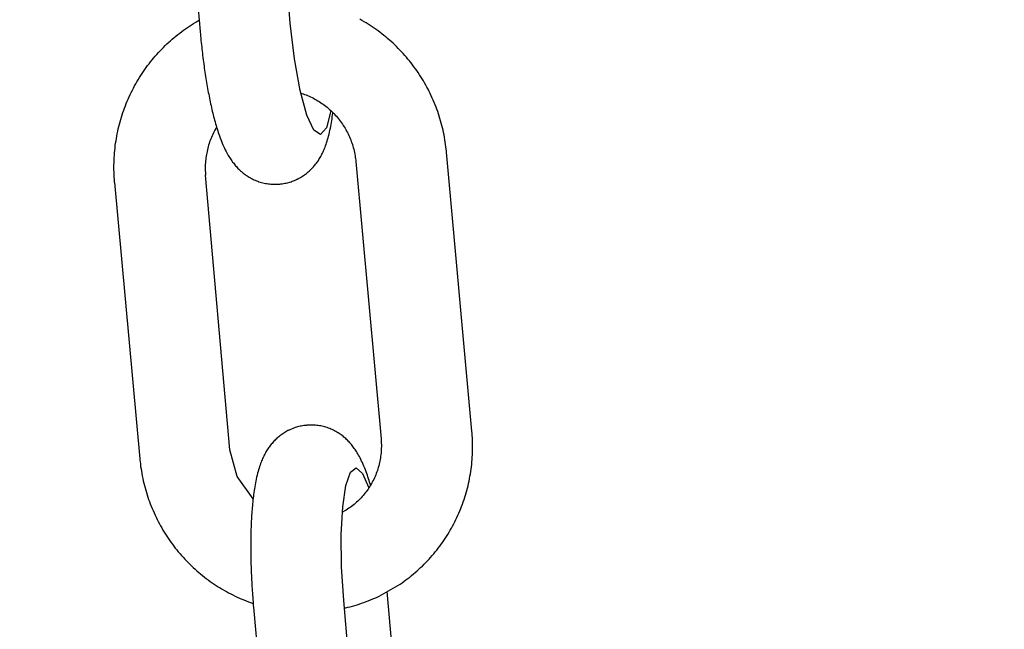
# Model space of a CAD drawing. Extents: x -169 to 6736, y -208 to 3022.
# Tile 159 of 256: x 1710.04 to 1711.31, y 412.179 to 412.966. Entities that reach past the tile are written whole.
import ezdxf

# ---------------------------------------------------------------- set-up
doc = ezdxf.new("R2010")
doc.units = 0
doc.header["$MEASUREMENT"] = 0
doc.header["$PDSIZE"] = 1
doc.layers.get('DEFPOINTS').update_dxf_attribs({"linetype": 'CONTINUOUS'})
doc.layers.add('DIM', color=3, linetype='CONTINUOUS')
doc.layers.add('SPILL-BUCKET', color=1, linetype='CONTINUOUS')
doc.styles.add('SIMPLEX', font='simplex')
doc.dimstyles.new('DIM64', dxfattribs={"dimscale": 64, "dimtxt": 0.09375, "dimasz": 0.09375, "dimexe": 0.0625, "dimexo": 0.0625, "dimgap": 0.046875, "dimtad": 1, "dimdec": 4, "dimzin": 3, "dimdsep": 46, "dimlunit": 4, "dimtxsty": 'SIMPLEX', "dimcen": 0, "dimclrd": 256, "dimclre": 256, "dimclrt": 256, "dimadec": 0, "dimazin": 0, "dimtfac": 1, "dimtdec": 4, "dimtmove": 0, "dimatfit": 3, "dimfxl": 1, "dimfrac": 2, "dimtolj": 1, "dimtzin": 0, "dimarcsym": 0})

# ---------------------------------------------------------------- blocks, each defined once
blk = doc.blocks.new('*D17')
at = {"layer": 'DEFPOINTS', "color": 0, "transparency": 16777216}
for p in [(1422.4289, 414.2886), (2052.1541, 410.0074), (1422.4289, 136.5159)]:
    blk.add_point(p, dxfattribs=at)
at = {"layer": 'DIM', "lineweight": -2, "transparency": 16777216}
for p, q in [((1422.4289, 410.2886), (1422.4289, 132.5159)), ((2052.1541, 406.0074), (2052.1541, 132.5159)), ((2046.1541, 136.5159), (1428.4289, 136.5159))]:
    blk.add_line(p, q, dxfattribs=at)
at = {"layer": 'DIM', "transparency": 16777216}
for points in [[(1428.4289, 137.5159), (1428.4289, 135.5159), (1422.4289, 136.5159)], [(2046.1541, 137.5159), (2046.1541, 135.5159), (2052.1541, 136.5159)]]:
    blk.add_solid(points, dxfattribs=at)
at = {"layer": 'DIM', "transparency": 16777216, "insert": (1737.2915, 144.0873), "char_height": 6, "attachment_point": 5, "style": 'SIMPLEX'}
blk.add_mtext('\\A1;52\'-5 3/4" (F.V. TANK SLAB)', dxfattribs=at)

msp = doc.modelspace()

# ---------------------------------------------------------------- linework, layer by layer
at = {"layer": 'SPILL-BUCKET', "color": 1, "linetype": 'Continuous'}
for p, q in [((1710.38872, 412.96114), (1710.35741, 413.31859)), ((1710.24094, 413.3103), (1710.27246, 412.95036))]:
    msp.add_line(p, q, dxfattribs=at)
at = {"layer": 'SPILL-BUCKET', "color": 1}
for p, q in [((1710.26401, 412.96081), (1710.26666, 412.96243)), ((1710.26666, 412.96243), (1710.26933, 412.96401)), ((1710.26933, 412.96401), (1710.27117, 412.96506)), ((1710.48115, 412.96462), (1710.47843, 412.96614)), ((1710.48384, 412.96305), (1710.48115, 412.96462)), ((1710.48651, 412.96145), (1710.48384, 412.96305)), ((1710.24612, 412.94843), (1710.2486, 412.95031)), ((1710.2486, 412.95031), (1710.25111, 412.95215)), ((1710.25111, 412.95215), (1710.25364, 412.95396)), ((1710.25364, 412.95396), (1710.25619, 412.95573)), ((1710.25619, 412.95573), (1710.25878, 412.95746)), ((1710.25878, 412.95746), (1710.26138, 412.95916)), ((1710.26138, 412.95916), (1710.26401, 412.96081)), ((1710.27246, 412.95036), (1710.27259, 412.94888)), ((1710.39404, 412.91494), (1710.38872, 412.96114)), ((1710.48916, 412.95982), (1710.48651, 412.96145)), ((1710.49178, 412.95814), (1710.48916, 412.95982)), ((1710.49438, 412.95643), (1710.49178, 412.95814)), ((1710.49696, 412.95467), (1710.49438, 412.95643)), ((1710.49951, 412.95289), (1710.49696, 412.95467)), ((1710.50204, 412.95106), (1710.49951, 412.95289)), ((1710.50454, 412.9492), (1710.50204, 412.95106)), ((1710.23184, 412.93641), (1710.23415, 412.9385)), ((1710.23415, 412.9385), (1710.23649, 412.94055)), ((1710.23649, 412.94055), (1710.23885, 412.94257)), ((1710.23885, 412.94257), (1710.24125, 412.94456)), ((1710.24125, 412.94456), (1710.24367, 412.94651)), ((1710.24367, 412.94651), (1710.24612, 412.94843)), ((1710.27259, 412.94888), (1710.27272, 412.94739)), ((1710.27272, 412.94739), (1710.27299, 412.94457)), ((1710.27299, 412.94457), (1710.27325, 412.94176)), ((1710.27325, 412.94176), (1710.27353, 412.93895)), ((1710.27353, 412.93895), (1710.27381, 412.93615)), ((1710.50701, 412.9473), (1710.50454, 412.9492)), ((1710.50946, 412.94536), (1710.50701, 412.9473)), ((1710.51188, 412.94339), (1710.50946, 412.94536)), ((1710.51427, 412.94139), (1710.51188, 412.94339)), ((1710.51663, 412.93935), (1710.51427, 412.94139)), ((1710.51897, 412.93728), (1710.51663, 412.93935)), ((1710.52127, 412.93517), (1710.51897, 412.93728)), ((1710.21862, 412.92318), (1710.22075, 412.92547)), ((1710.22075, 412.92547), (1710.2229, 412.92772)), ((1710.2229, 412.92772), (1710.22509, 412.92994)), ((1710.22509, 412.92994), (1710.22731, 412.93213)), ((1710.22731, 412.93213), (1710.22956, 412.93428)), ((1710.22956, 412.93428), (1710.23184, 412.93641)), ((1710.27381, 412.93615), (1710.27411, 412.93335)), ((1710.27411, 412.93335), (1710.27441, 412.93057)), ((1710.27441, 412.93057), (1710.27471, 412.92778)), ((1710.27471, 412.92778), (1710.27503, 412.92501)), ((1710.27503, 412.92501), (1710.27535, 412.92224)), ((1710.52355, 412.93303), (1710.52127, 412.93517)), ((1710.52579, 412.93086), (1710.52355, 412.93303)), ((1710.528, 412.92866), (1710.52579, 412.93086)), ((1710.53018, 412.92642), (1710.528, 412.92866)), ((1710.53233, 412.92415), (1710.53018, 412.92642)), ((1710.53444, 412.92186), (1710.53233, 412.92415)), ((1710.20851, 412.91132), (1710.21046, 412.91375)), ((1710.21046, 412.91375), (1710.21245, 412.91615)), ((1710.21245, 412.91615), (1710.21448, 412.91853)), ((1710.21448, 412.91853), (1710.21653, 412.92087)), ((1710.21653, 412.92087), (1710.21862, 412.92318)), ((1710.27535, 412.92224), (1710.27568, 412.91949)), ((1710.27568, 412.91949), (1710.27602, 412.91674)), ((1710.27602, 412.91674), (1710.27637, 412.914)), ((1710.27637, 412.914), (1710.27672, 412.91128)), ((1710.40131, 412.87418), (1710.39404, 412.91494)), ((1710.53653, 412.91953), (1710.53444, 412.92186)), ((1710.53858, 412.91717), (1710.53653, 412.91953)), ((1710.54059, 412.91478), (1710.53858, 412.91717)), ((1710.54258, 412.91237), (1710.54059, 412.91478)), ((1710.54452, 412.90992), (1710.54258, 412.91237)), ((1710.19751, 412.89616), (1710.19926, 412.89875)), ((1710.19926, 412.89875), (1710.20103, 412.90132)), ((1710.20103, 412.90132), (1710.20285, 412.90386)), ((1710.20285, 412.90386), (1710.2047, 412.90637)), ((1710.2047, 412.90637), (1710.20658, 412.90886)), ((1710.20658, 412.90886), (1710.20851, 412.91132)), ((1710.27672, 412.91128), (1710.27709, 412.90856)), ((1710.27709, 412.90856), (1710.27746, 412.90585)), ((1710.27746, 412.90585), (1710.27783, 412.90316)), ((1710.27783, 412.90316), (1710.27822, 412.90048)), ((1710.27822, 412.90048), (1710.27861, 412.89781)), ((1710.54643, 412.90745), (1710.54452, 412.90992)), ((1710.54831, 412.90495), (1710.54643, 412.90745)), ((1710.55015, 412.90242), (1710.54831, 412.90495)), ((1710.55196, 412.89987), (1710.55015, 412.90242)), ((1710.55373, 412.8973), (1710.55196, 412.89987)), ((1710.19092, 412.88554), (1710.19252, 412.88823)), ((1710.19252, 412.88823), (1710.19414, 412.8909)), ((1710.19414, 412.8909), (1710.19581, 412.89354)), ((1710.19581, 412.89354), (1710.19751, 412.89616)), ((1710.27861, 412.89781), (1710.27901, 412.89516)), ((1710.27901, 412.89516), (1710.27942, 412.89252)), ((1710.27942, 412.89252), (1710.27983, 412.88989)), ((1710.27983, 412.88989), (1710.28026, 412.88728)), ((1710.28026, 412.88728), (1710.28069, 412.88468)), ((1710.55546, 412.89469), (1710.55373, 412.8973)), ((1710.55715, 412.89206), (1710.55546, 412.89469)), ((1710.55881, 412.88941), (1710.55715, 412.89206)), ((1710.56043, 412.88674), (1710.55881, 412.88941)), ((1710.56201, 412.88404), (1710.56043, 412.88674)), ((1710.18356, 412.87177), (1710.18495, 412.87457)), ((1710.18495, 412.87457), (1710.18639, 412.87734)), ((1710.18639, 412.87734), (1710.18786, 412.8801)), ((1710.18786, 412.8801), (1710.18937, 412.88283)), ((1710.18937, 412.88283), (1710.19092, 412.88554)), ((1710.28069, 412.88468), (1710.28112, 412.8821)), ((1710.28112, 412.8821), (1710.28157, 412.87953)), ((1710.28157, 412.87953), (1710.28202, 412.87698)), ((1710.28202, 412.87698), (1710.28248, 412.87444)), ((1710.28248, 412.87444), (1710.28295, 412.87192)), ((1710.40988, 412.8426), (1710.40131, 412.87418)), ((1710.56355, 412.88132), (1710.56201, 412.88404)), ((1710.56505, 412.87858), (1710.56355, 412.88132)), ((1710.56651, 412.87581), (1710.56505, 412.87858)), ((1710.56794, 412.87303), (1710.56651, 412.87581)), ((1710.17838, 412.86039), (1710.17961, 412.86326)), ((1710.17961, 412.86326), (1710.18089, 412.86612)), ((1710.18089, 412.86612), (1710.1822, 412.86895)), ((1710.1822, 412.86895), (1710.18356, 412.87177)), ((1710.28295, 412.87192), (1710.28343, 412.86942)), ((1710.28343, 412.86942), (1710.28391, 412.86693)), ((1710.28391, 412.86693), (1710.28441, 412.86446)), ((1710.28441, 412.86446), (1710.28491, 412.862)), ((1710.28491, 412.862), (1710.28542, 412.85956)), ((1710.4022, 412.87092), (1710.4052, 412.86992)), ((1710.4052, 412.86992), (1710.40717, 412.86923)), ((1710.40717, 412.86923), (1710.40912, 412.86849)), ((1710.40912, 412.86849), (1710.41106, 412.86771)), ((1710.41106, 412.86771), (1710.41298, 412.86689)), ((1710.41298, 412.86689), (1710.41488, 412.86603)), ((1710.41488, 412.86603), (1710.41677, 412.86513)), ((1710.41677, 412.86513), (1710.41864, 412.86419)), ((1710.41864, 412.86419), (1710.42049, 412.86321)), ((1710.42049, 412.86321), (1710.42231, 412.8622)), ((1710.42231, 412.8622), (1710.42412, 412.86114)), ((1710.42412, 412.86114), (1710.42591, 412.86004)), ((1710.56932, 412.87022), (1710.56794, 412.87303)), ((1710.57067, 412.8674), (1710.56932, 412.87022)), ((1710.57197, 412.86456), (1710.57067, 412.8674)), ((1710.57323, 412.8617), (1710.57197, 412.86456)), ((1710.57445, 412.85882), (1710.57323, 412.8617)), ((1710.17283, 412.84577), (1710.17386, 412.84873)), ((1710.17386, 412.84873), (1710.17493, 412.85167)), ((1710.17493, 412.85167), (1710.17604, 412.85459)), ((1710.17604, 412.85459), (1710.17719, 412.8575)), ((1710.17719, 412.8575), (1710.17838, 412.86039)), ((1710.28542, 412.85956), (1710.28593, 412.85714)), ((1710.28593, 412.85714), (1710.28646, 412.85474)), ((1710.28646, 412.85474), (1710.287, 412.85235)), ((1710.287, 412.85235), (1710.28754, 412.84997)), ((1710.28754, 412.84997), (1710.2881, 412.84762)), ((1710.42591, 412.86004), (1710.42767, 412.85891)), ((1710.42767, 412.85891), (1710.42941, 412.85774)), ((1710.42941, 412.85774), (1710.43113, 412.85654)), ((1710.43113, 412.85654), (1710.43282, 412.8553)), ((1710.43282, 412.8553), (1710.43448, 412.85402)), ((1710.43448, 412.85402), (1710.43612, 412.85271)), ((1710.44121, 412.84818), (1710.43538, 412.82598)), ((1710.43612, 412.85271), (1710.43773, 412.85136)), ((1710.43773, 412.85136), (1710.43932, 412.84998)), ((1710.43932, 412.84998), (1710.44088, 412.84857)), ((1710.44088, 412.84857), (1710.4424, 412.84713)), ((1710.57563, 412.85592), (1710.57445, 412.85882)), ((1710.57677, 412.85301), (1710.57563, 412.85592)), ((1710.57787, 412.85008), (1710.57677, 412.85301)), ((1710.57892, 412.84714), (1710.57787, 412.85008)), ((1710.16916, 412.83382), (1710.17001, 412.83683)), ((1710.17001, 412.83683), (1710.17091, 412.83982)), ((1710.17091, 412.83982), (1710.17185, 412.84281)), ((1710.17185, 412.84281), (1710.17283, 412.84577)), ((1710.2881, 412.84762), (1710.28867, 412.84527)), ((1710.28867, 412.84527), (1710.28924, 412.84295)), ((1710.28924, 412.84295), (1710.28983, 412.84063)), ((1710.28983, 412.84063), (1710.29043, 412.83834)), ((1710.29043, 412.83834), (1710.29104, 412.83604)), ((1710.29104, 412.83604), (1710.29166, 412.83377)), ((1710.41897, 412.82306), (1710.40988, 412.8426)), ((1710.44183, 412.83297), (1710.44224, 412.83546)), ((1710.44224, 412.83546), (1710.44261, 412.83788)), ((1710.4424, 412.84713), (1710.4439, 412.84565)), ((1710.44261, 412.83788), (1710.44296, 412.84033)), ((1710.44296, 412.84033), (1710.44328, 412.84274)), ((1710.44328, 412.84274), (1710.4436, 412.84518)), ((1710.4436, 412.84518), (1710.44368, 412.84586)), ((1710.4439, 412.84565), (1710.44537, 412.84414)), ((1710.44537, 412.84414), (1710.4468, 412.8426)), ((1710.4468, 412.8426), (1710.44821, 412.84103)), ((1710.44821, 412.84103), (1710.44958, 412.83944)), ((1710.44958, 412.83944), (1710.45092, 412.83781)), ((1710.45092, 412.83781), (1710.45222, 412.83616)), ((1710.45222, 412.83616), (1710.4535, 412.83448)), ((1710.57994, 412.84418), (1710.57892, 412.84714)), ((1710.58091, 412.84121), (1710.57994, 412.84418)), ((1710.58183, 412.83823), (1710.58091, 412.84121)), ((1710.58272, 412.83523), (1710.58183, 412.83823)), ((1710.58356, 412.83222), (1710.58272, 412.83523)), ((1710.16617, 412.82167), (1710.16685, 412.82473)), ((1710.16685, 412.82473), (1710.16758, 412.82777)), ((1710.16758, 412.82777), (1710.16834, 412.8308)), ((1710.16834, 412.8308), (1710.16916, 412.83382)), ((1710.29146, 412.82331), (1710.29048, 412.82145)), ((1710.29249, 412.82515), (1710.29146, 412.82331)), ((1710.29166, 412.83377), (1710.29231, 412.83149)), ((1710.29231, 412.83149), (1710.29296, 412.82925)), ((1710.29355, 412.82696), (1710.29249, 412.82515)), ((1710.29296, 412.82925), (1710.29364, 412.82698)), ((1710.29361, 412.82707), (1710.29355, 412.82696)), ((1710.29364, 412.82698), (1710.29432, 412.82474)), ((1710.29432, 412.82474), (1710.29504, 412.82248)), ((1710.29504, 412.82248), (1710.29577, 412.82025)), ((1710.42773, 412.81734), (1710.41897, 412.82306)), ((1710.43538, 412.82598), (1710.42773, 412.81734)), ((1710.43937, 412.82043), (1710.43993, 412.82296)), ((1710.43993, 412.82296), (1710.44046, 412.82551)), ((1710.44046, 412.82551), (1710.44095, 412.828)), ((1710.44095, 412.828), (1710.44141, 412.83052)), ((1710.44141, 412.83052), (1710.44183, 412.83297)), ((1710.4535, 412.83448), (1710.45473, 412.83278)), ((1710.45473, 412.83278), (1710.45593, 412.83105)), ((1710.45593, 412.83105), (1710.4571, 412.82929)), ((1710.4571, 412.82929), (1710.45823, 412.82751)), ((1710.45823, 412.82751), (1710.45932, 412.82571)), ((1710.45932, 412.82571), (1710.46038, 412.82389)), ((1710.46038, 412.82389), (1710.4614, 412.82204)), ((1710.58436, 412.8292), (1710.58356, 412.83222)), ((1710.58511, 412.82616), (1710.58436, 412.8292)), ((1710.58583, 412.82312), (1710.58511, 412.82616)), ((1710.58649, 412.82007), (1710.58583, 412.82312)), ((1710.16388, 412.80938), (1710.16439, 412.81247)), ((1710.16439, 412.81247), (1710.16494, 412.81555)), ((1710.16494, 412.81555), (1710.16553, 412.81861)), ((1710.16553, 412.81861), (1710.16617, 412.82167)), ((1710.28538, 412.80989), (1710.28467, 412.8079)), ((1710.28613, 412.81186), (1710.28538, 412.80989)), ((1710.28692, 412.81381), (1710.28613, 412.81186)), ((1710.28775, 412.81575), (1710.28692, 412.81381)), ((1710.28862, 412.81767), (1710.28775, 412.81575)), ((1710.28953, 412.81957), (1710.28862, 412.81767)), ((1710.29048, 412.82145), (1710.28953, 412.81957)), ((1710.29577, 412.82025), (1710.29654, 412.81798)), ((1710.29654, 412.81798), (1710.29733, 412.81574)), ((1710.29733, 412.81574), (1710.29816, 412.81345)), ((1710.29816, 412.81345), (1710.29901, 412.81118)), ((1710.29901, 412.81118), (1710.29992, 412.80885)), ((1710.43627, 412.80885), (1710.4369, 412.81092)), ((1710.4369, 412.81092), (1710.43755, 412.81319)), ((1710.43755, 412.81319), (1710.43816, 412.81549)), ((1710.43816, 412.81549), (1710.43879, 412.81795)), ((1710.43879, 412.81795), (1710.43937, 412.82043)), ((1710.4614, 412.82204), (1710.46238, 412.82018)), ((1710.46238, 412.82018), (1710.46332, 412.81829)), ((1710.46332, 412.81829), (1710.46423, 412.81639)), ((1710.46423, 412.81639), (1710.46509, 412.81447)), ((1710.46509, 412.81447), (1710.46591, 412.81253)), ((1710.46591, 412.81253), (1710.4667, 412.81057)), ((1710.4667, 412.81057), (1710.46744, 412.8086)), ((1710.58712, 412.81701), (1710.58649, 412.82007)), ((1710.5877, 412.81394), (1710.58712, 412.81701)), ((1710.58823, 412.81086), (1710.5877, 412.81394)), ((1710.58873, 412.80778), (1710.58823, 412.81086)), ((1710.1623, 412.79698), (1710.16262, 412.80009)), ((1710.16262, 412.80009), (1710.163, 412.80319)), ((1710.163, 412.80319), (1710.16342, 412.80629)), ((1710.16342, 412.80629), (1710.16388, 412.80938)), ((1710.28174, 412.79779), (1710.28128, 412.79573)), ((1710.28224, 412.79983), (1710.28174, 412.79779)), ((1710.28279, 412.80187), (1710.28224, 412.79983)), ((1710.28337, 412.8039), (1710.28279, 412.80187)), ((1710.284, 412.8059), (1710.28337, 412.8039)), ((1710.28467, 412.8079), (1710.284, 412.8059)), ((1710.29992, 412.80885), (1710.30086, 412.80654)), ((1710.30086, 412.80654), (1710.30188, 412.80416)), ((1710.30188, 412.80416), (1710.30292, 412.80181)), ((1710.30292, 412.80181), (1710.30389, 412.79972)), ((1710.30389, 412.79972), (1710.3049, 412.79765)), ((1710.3049, 412.79765), (1710.30585, 412.79579)), ((1710.43164, 412.79648), (1710.43233, 412.79806)), ((1710.43233, 412.79806), (1710.43299, 412.79964)), ((1710.43299, 412.79964), (1710.43367, 412.80135)), ((1710.43367, 412.80135), (1710.43431, 412.80305)), ((1710.43431, 412.80305), (1710.43498, 412.80492)), ((1710.43498, 412.80492), (1710.43561, 412.80679)), ((1710.43561, 412.80679), (1710.43627, 412.80885)), ((1710.46744, 412.8086), (1710.46815, 412.80662)), ((1710.46815, 412.80662), (1710.46881, 412.80462)), ((1710.46881, 412.80462), (1710.46943, 412.80261)), ((1710.46943, 412.80261), (1710.47001, 412.80058)), ((1710.47001, 412.80058), (1710.47055, 412.79855)), ((1710.47055, 412.79855), (1710.47105, 412.7965)), ((1710.58918, 412.80469), (1710.58873, 412.80778)), ((1710.58958, 412.80159), (1710.58918, 412.80469)), ((1710.58994, 412.79849), (1710.58958, 412.80159)), ((1710.59014, 412.79659), (1710.58994, 412.79849)), ((1710.16132, 412.78139), (1710.16142, 412.78451)), ((1710.16142, 412.78451), (1710.16158, 412.78763)), ((1710.16158, 412.78763), (1710.16177, 412.79075)), ((1710.16177, 412.79075), (1710.16201, 412.79387)), ((1710.16201, 412.79387), (1710.1623, 412.79698)), ((1710.27961, 412.78534), (1710.2794, 412.78324)), ((1710.27986, 412.78743), (1710.27961, 412.78534)), ((1710.28015, 412.78951), (1710.27986, 412.78743)), ((1710.28048, 412.79159), (1710.28015, 412.78951)), ((1710.28086, 412.79367), (1710.28048, 412.79159)), ((1710.28128, 412.79573), (1710.28086, 412.79367)), ((1710.30585, 412.79579), (1710.30683, 412.79393)), ((1710.30683, 412.79393), (1710.30775, 412.79225)), ((1710.30775, 412.79225), (1710.30872, 412.79058)), ((1710.30872, 412.79058), (1710.30963, 412.78905)), ((1710.30963, 412.78905), (1710.31058, 412.78753)), ((1710.31058, 412.78753), (1710.31149, 412.78612)), ((1710.31149, 412.78612), (1710.31244, 412.78471)), ((1710.31244, 412.78471), (1710.31336, 412.78339)), ((1710.42493, 412.78414), (1710.42574, 412.7854)), ((1710.42574, 412.7854), (1710.42655, 412.7867)), ((1710.42655, 412.7867), (1710.42732, 412.78799)), ((1710.42732, 412.78799), (1710.42808, 412.78935)), ((1710.42808, 412.78935), (1710.42882, 412.79069)), ((1710.42882, 412.79069), (1710.42955, 412.7921)), ((1710.42955, 412.7921), (1710.43026, 412.79351)), ((1710.43026, 412.79351), (1710.43097, 412.795)), ((1710.43097, 412.795), (1710.43164, 412.79648)), ((1710.47105, 412.7965), (1710.4715, 412.79445)), ((1710.4715, 412.79445), (1710.47191, 412.79239)), ((1710.47191, 412.79239), (1710.47228, 412.79032)), ((1710.47228, 412.79032), (1710.4726, 412.78824)), ((1710.4726, 412.78824), (1710.47289, 412.78616)), ((1710.47289, 412.78616), (1710.47309, 412.78444)), ((1710.47309, 412.78444), (1710.47326, 412.78271)), ((1710.59032, 412.79469), (1710.59014, 412.79659)), ((1710.62306, 412.43475), (1710.59032, 412.79469)), ((1710.16124, 412.77514), (1710.16126, 412.77827)), ((1710.16127, 412.77202), (1710.16124, 412.77514)), ((1710.16126, 412.77827), (1710.16132, 412.78139)), ((1710.16134, 412.7689), (1710.16127, 412.77202)), ((1710.27905, 412.77694), (1710.27901, 412.77484)), ((1710.27901, 412.77484), (1710.27903, 412.77274)), ((1710.27903, 412.77274), (1710.27908, 412.77063)), ((1710.27912, 412.77904), (1710.27905, 412.77694)), ((1710.27924, 412.78115), (1710.27912, 412.77904)), ((1710.2794, 412.78324), (1710.27924, 412.78115)), ((1710.31336, 412.78339), (1710.31431, 412.78208)), ((1710.31431, 412.78208), (1710.31525, 412.78083)), ((1710.31525, 412.78083), (1710.31622, 412.77959)), ((1710.31622, 412.77959), (1710.31719, 412.77841)), ((1710.31719, 412.77841), (1710.31818, 412.77724)), ((1710.31818, 412.77724), (1710.31918, 412.7761)), ((1710.31918, 412.7761), (1710.3202, 412.77498)), ((1710.3202, 412.77498), (1710.32123, 412.7739)), ((1710.32123, 412.7739), (1710.3223, 412.77283)), ((1710.3223, 412.77283), (1710.32337, 412.77179)), ((1710.32337, 412.77179), (1710.32447, 412.77076)), ((1710.41429, 412.77141), (1710.4154, 412.77247)), ((1710.4154, 412.77247), (1710.41647, 412.77356)), ((1710.41647, 412.77356), (1710.41752, 412.77467)), ((1710.41752, 412.77467), (1710.41853, 412.77579)), ((1710.41853, 412.77579), (1710.41953, 412.77693)), ((1710.41953, 412.77693), (1710.42049, 412.77808)), ((1710.42049, 412.77808), (1710.42143, 412.77926)), ((1710.42143, 412.77926), (1710.42233, 412.78045)), ((1710.42233, 412.78045), (1710.42323, 412.78167)), ((1710.42323, 412.78167), (1710.42408, 412.78289)), ((1710.42408, 412.78289), (1710.42493, 412.78414)), ((1710.47326, 412.78271), (1710.50578, 412.42525)), ((1710.16145, 412.76578), (1710.16134, 412.7689)), ((1710.16162, 412.76266), (1710.16145, 412.76578)), ((1710.16182, 412.75955), (1710.16162, 412.76266)), ((1710.16197, 412.75764), (1710.16182, 412.75955)), ((1710.27908, 412.77063), (1710.27918, 412.76854)), ((1710.27918, 412.76854), (1710.27929, 412.7668)), ((1710.27929, 412.7668), (1710.27943, 412.76508)), ((1710.31076, 412.41068), (1710.27943, 412.76508)), ((1710.32447, 412.77076), (1710.32559, 412.76977)), ((1710.32559, 412.76977), (1710.32673, 412.76879)), ((1710.32673, 412.76879), (1710.3279, 412.76784)), ((1710.3279, 412.76784), (1710.32909, 412.7669)), ((1710.32909, 412.7669), (1710.3303, 412.766)), ((1710.3303, 412.766), (1710.33154, 412.76511)), ((1710.33154, 412.76511), (1710.33294, 412.76416)), ((1710.33294, 412.76416), (1710.33437, 412.76324)), ((1710.33437, 412.76324), (1710.33582, 412.76235)), ((1710.33582, 412.76235), (1710.33731, 412.7615)), ((1710.33731, 412.7615), (1710.33882, 412.76069)), ((1710.33882, 412.76069), (1710.34035, 412.75991)), ((1710.34035, 412.75991), (1710.3419, 412.75917)), ((1710.3419, 412.75917), (1710.34348, 412.75848)), ((1710.39433, 412.7584), (1710.39582, 412.75906)), ((1710.39582, 412.75906), (1710.3973, 412.75974)), ((1710.3973, 412.75974), (1710.39789, 412.76003)), ((1710.39789, 412.76003), (1710.39849, 412.76033)), ((1710.39849, 412.76033), (1710.39891, 412.76055)), ((1710.39891, 412.76055), (1710.39919, 412.76069)), ((1710.39947, 412.76083), (1710.40171, 412.76206)), ((1710.40171, 412.76206), (1710.40309, 412.76287)), ((1710.40309, 412.76287), (1710.40445, 412.76371)), ((1710.40445, 412.76371), (1710.40577, 412.76458)), ((1710.40577, 412.76458), (1710.40707, 412.76548)), ((1710.40707, 412.76548), (1710.40835, 412.76641)), ((1710.40835, 412.76641), (1710.40959, 412.76736)), ((1710.40959, 412.76736), (1710.41081, 412.76834)), ((1710.41081, 412.76834), (1710.412, 412.76934)), ((1710.412, 412.76934), (1710.41316, 412.77036)), ((1710.41316, 412.77036), (1710.41429, 412.77141)), ((1710.16213, 412.75574), (1710.16197, 412.75764)), ((1710.16213, 412.75574), (1710.19455, 412.39947)), ((1710.34348, 412.75848), (1710.34507, 412.75782)), ((1710.34507, 412.75782), (1710.34668, 412.75721)), ((1710.34668, 412.75721), (1710.34831, 412.75664)), ((1710.34831, 412.75664), (1710.34995, 412.75612)), ((1710.34995, 412.75612), (1710.3516, 412.75564)), ((1710.3516, 412.75564), (1710.35327, 412.7552)), ((1710.35327, 412.7552), (1710.35494, 412.75481)), ((1710.35494, 412.75481), (1710.35663, 412.75447)), ((1710.35663, 412.75447), (1710.35832, 412.75417)), ((1710.35832, 412.75417), (1710.36001, 412.75392)), ((1710.36001, 412.75392), (1710.36171, 412.75371)), ((1710.36171, 412.75371), (1710.36342, 412.75355)), ((1710.36342, 412.75355), (1710.36512, 412.75344)), ((1710.36512, 412.75344), (1710.36682, 412.75338)), ((1710.36682, 412.75338), (1710.36852, 412.75335)), ((1710.36852, 412.75335), (1710.37021, 412.75338)), ((1710.37021, 412.75338), (1710.37165, 412.75344)), ((1710.37165, 412.75344), (1710.37309, 412.75354)), ((1710.37309, 412.75353), (1710.37456, 412.75364)), ((1710.37456, 412.75365), (1710.37481, 412.75366)), ((1710.37481, 412.75366), (1710.37506, 412.75368)), ((1710.37506, 412.75368), (1710.37674, 412.75383)), ((1710.37674, 412.75383), (1710.37841, 412.75404)), ((1710.37841, 412.75404), (1710.38006, 412.7543)), ((1710.38006, 412.7543), (1710.38171, 412.75459)), ((1710.38171, 412.75459), (1710.38334, 412.75492)), ((1710.38334, 412.75492), (1710.38496, 412.7553)), ((1710.38496, 412.7553), (1710.38816, 412.75618)), ((1710.38816, 412.75618), (1710.38973, 412.75668)), ((1710.38973, 412.75668), (1710.39128, 412.75722)), ((1710.39128, 412.75722), (1710.39282, 412.75779)), ((1710.39282, 412.75779), (1710.39433, 412.7584)), ((1710.40297, 412.44156), (1710.40134, 412.44122)), ((1710.40462, 412.44185), (1710.40297, 412.44156)), ((1710.40628, 412.4421), (1710.40462, 412.44185)), ((1710.40795, 412.44232), (1710.40628, 412.4421)), ((1710.40962, 412.44247), (1710.40795, 412.44232)), ((1710.40987, 412.44248), (1710.40962, 412.44247)), ((1710.41013, 412.44249), (1710.40987, 412.44248)), ((1710.41159, 412.44262), (1710.41012, 412.44251)), ((1710.41303, 412.4427), (1710.4116, 412.44261)), ((1710.41447, 412.44276), (1710.41303, 412.4427)), ((1710.41617, 412.44279), (1710.41447, 412.44276)), ((1710.41786, 412.44277), (1710.41617, 412.44279)), ((1710.41957, 412.4427), (1710.41786, 412.44277)), ((1710.42127, 412.44259), (1710.41957, 412.4427)), ((1710.42297, 412.44243), (1710.42127, 412.44259)), ((1710.42467, 412.44223), (1710.42297, 412.44243)), ((1710.42637, 412.44198), (1710.42467, 412.44223)), ((1710.42805, 412.44168), (1710.42637, 412.44198)), ((1710.42974, 412.44133), (1710.42805, 412.44168)), ((1710.37509, 412.42878), (1710.37387, 412.42781)), ((1710.37633, 412.42974), (1710.37509, 412.42878)), ((1710.37761, 412.43066), (1710.37633, 412.42974)), ((1710.37891, 412.43156), (1710.37761, 412.43066)), ((1710.38024, 412.43244), (1710.37891, 412.43156)), ((1710.38159, 412.43328), (1710.38024, 412.43244)), ((1710.38297, 412.43409), (1710.38159, 412.43328)), ((1710.38436, 412.43486), (1710.38297, 412.43409)), ((1710.38577, 412.4356), (1710.38436, 412.43486)), ((1710.3862, 412.43582), (1710.38577, 412.4356)), ((1710.38679, 412.43611), (1710.3862, 412.43582)), ((1710.38739, 412.4364), (1710.38679, 412.43611)), ((1710.38793, 412.43666), (1710.38739, 412.4364)), ((1710.39035, 412.43774), (1710.38793, 412.43666)), ((1710.39187, 412.43836), (1710.39035, 412.43774)), ((1710.3934, 412.43893), (1710.39187, 412.43836)), ((1710.39496, 412.43947), (1710.3934, 412.43893)), ((1710.39653, 412.43997), (1710.39496, 412.43947)), ((1710.39812, 412.44043), (1710.39653, 412.43997)), ((1710.39972, 412.44085), (1710.39812, 412.44043)), ((1710.40134, 412.44122), (1710.39972, 412.44085)), ((1710.43141, 412.44094), (1710.42974, 412.44133)), ((1710.43308, 412.44051), (1710.43141, 412.44094)), ((1710.43473, 412.44003), (1710.43308, 412.44051)), ((1710.43638, 412.4395), (1710.43473, 412.44003)), ((1710.438, 412.43893), (1710.43638, 412.4395)), ((1710.43962, 412.43832), (1710.438, 412.43893)), ((1710.44121, 412.43767), (1710.43962, 412.43832)), ((1710.44278, 412.43697), (1710.44121, 412.43767)), ((1710.44433, 412.43624), (1710.44278, 412.43697)), ((1710.44587, 412.43546), (1710.44433, 412.43624)), ((1710.44737, 412.43465), (1710.44587, 412.43546)), ((1710.44886, 412.43379), (1710.44737, 412.43465)), ((1710.45031, 412.43291), (1710.44886, 412.43379)), ((1710.45175, 412.43198), (1710.45031, 412.43291)), ((1710.45315, 412.43103), (1710.45175, 412.43198)), ((1710.45439, 412.43015), (1710.45315, 412.43103)), ((1710.45559, 412.42925), (1710.45439, 412.43015)), ((1710.45679, 412.42831), (1710.45559, 412.42925)), ((1710.62329, 412.43212), (1710.62306, 412.43475)), ((1710.62348, 412.4295), (1710.62329, 412.43212)), ((1710.62366, 412.42638), (1710.62348, 412.4295)), ((1710.36326, 412.41688), (1710.36235, 412.4157)), ((1710.3642, 412.41806), (1710.36326, 412.41688)), ((1710.36516, 412.41922), (1710.3642, 412.41806)), ((1710.36615, 412.42036), (1710.36516, 412.41922)), ((1710.36717, 412.42148), (1710.36615, 412.42036)), ((1710.36821, 412.42259), (1710.36717, 412.42148)), ((1710.36929, 412.42367), (1710.36821, 412.42259)), ((1710.37039, 412.42474), (1710.36929, 412.42367)), ((1710.37152, 412.42578), (1710.37039, 412.42474)), ((1710.37268, 412.42681), (1710.37152, 412.42578)), ((1710.37387, 412.42781), (1710.37268, 412.42681)), ((1710.45795, 412.42736), (1710.45679, 412.42831)), ((1710.45909, 412.42638), (1710.45795, 412.42736)), ((1710.46021, 412.42538), (1710.45909, 412.42638)), ((1710.46131, 412.42436), (1710.46021, 412.42538)), ((1710.46239, 412.42332), (1710.46131, 412.42436)), ((1710.46345, 412.42224), (1710.46239, 412.42332)), ((1710.46448, 412.42116), (1710.46345, 412.42224)), ((1710.46551, 412.42004), (1710.46448, 412.42116)), ((1710.4665, 412.41891), (1710.46551, 412.42004)), ((1710.4675, 412.41773), (1710.4665, 412.41891)), ((1710.46846, 412.41655), (1710.4675, 412.41773)), ((1710.46943, 412.41531), (1710.46846, 412.41655)), ((1710.50578, 412.42525), (1710.50586, 412.42436)), ((1710.50586, 412.42436), (1710.50593, 412.42347)), ((1710.50593, 412.42347), (1710.50606, 412.42137)), ((1710.50606, 412.42137), (1710.50615, 412.41928)), ((1710.50615, 412.41928), (1710.50619, 412.41718)), ((1710.50619, 412.41718), (1710.50619, 412.41509)), ((1710.6238, 412.42327), (1710.62366, 412.42638)), ((1710.6239, 412.42015), (1710.6238, 412.42327)), ((1710.62395, 412.41703), (1710.6239, 412.42015)), ((1710.62396, 412.41391), (1710.62395, 412.41703)), ((1710.32011, 412.37645), (1710.31076, 412.41068)), ((1710.35513, 412.40404), (1710.35443, 412.40264)), ((1710.35587, 412.40545), (1710.35513, 412.40404)), ((1710.3566, 412.4068), (1710.35587, 412.40545)), ((1710.35737, 412.40815), (1710.3566, 412.4068)), ((1710.35814, 412.40945), (1710.35737, 412.40815)), ((1710.35894, 412.41075), (1710.35814, 412.40945)), ((1710.35975, 412.412), (1710.35894, 412.41075)), ((1710.3606, 412.41326), (1710.35975, 412.412)), ((1710.36146, 412.41448), (1710.3606, 412.41326)), ((1710.36235, 412.4157), (1710.36146, 412.41448)), ((1710.47037, 412.41407), (1710.46943, 412.41531)), ((1710.47133, 412.41275), (1710.47037, 412.41407)), ((1710.47225, 412.41144), (1710.47133, 412.41275)), ((1710.47319, 412.41003), (1710.47225, 412.41144)), ((1710.47411, 412.40862), (1710.47319, 412.41003)), ((1710.47505, 412.4071), (1710.47411, 412.40862)), ((1710.47597, 412.40557), (1710.47505, 412.4071)), ((1710.47693, 412.4039), (1710.47597, 412.40557)), ((1710.47785, 412.40222), (1710.47693, 412.4039)), ((1710.50555, 412.40464), (1710.50529, 412.40257)), ((1710.50577, 412.40672), (1710.50555, 412.40464)), ((1710.50594, 412.40881), (1710.50577, 412.40672)), ((1710.50607, 412.4109), (1710.50594, 412.40881)), ((1710.50615, 412.41299), (1710.50607, 412.4109)), ((1710.50619, 412.41509), (1710.50615, 412.41299)), ((1710.62353, 412.40146), (1710.62371, 412.40457)), ((1710.62371, 412.40457), (1710.62384, 412.40768)), ((1710.62384, 412.40768), (1710.62392, 412.4108)), ((1710.62392, 412.4108), (1710.62396, 412.41391)), ((1710.19455, 412.39947), (1710.19473, 412.39756)), ((1710.19473, 412.39756), (1710.19492, 412.39567)), ((1710.19492, 412.39567), (1710.19529, 412.39257)), ((1710.19529, 412.39257), (1710.19569, 412.38947)), ((1710.34971, 412.39122), (1710.34907, 412.38936)), ((1710.35038, 412.39309), (1710.34971, 412.39122)), ((1710.35102, 412.39479), (1710.35038, 412.39309)), ((1710.35169, 412.3965), (1710.35102, 412.39479)), ((1710.35235, 412.39808), (1710.35169, 412.3965)), ((1710.35304, 412.39967), (1710.35235, 412.39808)), ((1710.35372, 412.40115), (1710.35304, 412.39967)), ((1710.35443, 412.40264), (1710.35372, 412.40115)), ((1710.47884, 412.40036), (1710.47785, 412.40222)), ((1710.47978, 412.39849), (1710.47884, 412.40036)), ((1710.48079, 412.39642), (1710.47978, 412.39849)), ((1710.48176, 412.39434), (1710.48079, 412.39642)), ((1710.48281, 412.39198), (1710.48176, 412.39434)), ((1710.48382, 412.3896), (1710.48281, 412.39198)), ((1710.50336, 412.39232), (1710.50284, 412.3903)), ((1710.50383, 412.39435), (1710.50336, 412.39232)), ((1710.50426, 412.39639), (1710.50383, 412.39435)), ((1710.50465, 412.39844), (1710.50426, 412.39639)), ((1710.50499, 412.4005), (1710.50465, 412.39844)), ((1710.50529, 412.40257), (1710.50499, 412.4005)), ((1710.6224, 412.38906), (1710.62275, 412.39215)), ((1710.62275, 412.39215), (1710.62306, 412.39525)), ((1710.62306, 412.39525), (1710.62332, 412.39835)), ((1710.62332, 412.39835), (1710.62353, 412.40146)), ((1710.19569, 412.38947), (1710.19614, 412.38638)), ((1710.19614, 412.38638), (1710.19663, 412.38329)), ((1710.19663, 412.38329), (1710.19717, 412.38022)), ((1710.19717, 412.38022), (1710.19775, 412.37715)), ((1710.3459, 412.3782), (1710.34531, 412.37571)), ((1710.34652, 412.38066), (1710.3459, 412.3782)), ((1710.34714, 412.38295), (1710.34652, 412.38066)), ((1710.34779, 412.38523), (1710.34714, 412.38295)), ((1710.34841, 412.3873), (1710.34779, 412.38523)), ((1710.34907, 412.38936), (1710.34841, 412.3873)), ((1710.46038, 412.36508), (1710.46629, 412.38216)), ((1710.46629, 412.38216), (1710.47361, 412.38745)), ((1710.47361, 412.38745), (1710.48177, 412.38053)), ((1710.48177, 412.38053), (1710.49014, 412.36193)), ((1710.48476, 412.3873), (1710.48382, 412.3896)), ((1710.48567, 412.38496), (1710.48476, 412.3873)), ((1710.48653, 412.3827), (1710.48567, 412.38496)), ((1710.48736, 412.38041), (1710.48653, 412.3827)), ((1710.48814, 412.37817), (1710.48736, 412.38041)), ((1710.48891, 412.3759), (1710.48814, 412.37817)), ((1710.49888, 412.37847), (1710.49807, 412.37655)), ((1710.49964, 412.3804), (1710.49888, 412.37847)), ((1710.50037, 412.38235), (1710.49964, 412.3804)), ((1710.50105, 412.38432), (1710.50037, 412.38235)), ((1710.50169, 412.3863), (1710.50105, 412.38432)), ((1710.50229, 412.38829), (1710.50169, 412.3863)), ((1710.50284, 412.3903), (1710.50229, 412.38829)), ((1710.62056, 412.37675), (1710.62108, 412.37982)), ((1710.62108, 412.37982), (1710.62157, 412.38289)), ((1710.62157, 412.38289), (1710.62201, 412.38597)), ((1710.62201, 412.38597), (1710.6224, 412.38906)), ((1710.19775, 412.37715), (1710.19837, 412.37409)), ((1710.19837, 412.37409), (1710.19904, 412.37104)), ((1710.19904, 412.37104), (1710.19975, 412.368)), ((1710.19975, 412.368), (1710.20051, 412.36496)), ((1710.34066, 412.34751), (1710.32011, 412.37645)), ((1710.34327, 412.36562), (1710.34285, 412.36317)), ((1710.34374, 412.36815), (1710.34327, 412.36562)), ((1710.34422, 412.37064), (1710.34374, 412.36815)), ((1710.34475, 412.37319), (1710.34422, 412.37064)), ((1710.34531, 412.37571), (1710.34475, 412.37319)), ((1710.48964, 412.37366), (1710.48891, 412.3759)), ((1710.49036, 412.3714), (1710.48964, 412.37366)), ((1710.49105, 412.36917), (1710.49036, 412.3714)), ((1710.49172, 412.3669), (1710.49105, 412.36917)), ((1710.49242, 412.36547), (1710.49135, 412.3637)), ((1710.49222, 412.36519), (1710.49172, 412.3669)), ((1710.49346, 412.36727), (1710.49242, 412.36547)), ((1710.49446, 412.36908), (1710.49346, 412.36727)), ((1710.49543, 412.37092), (1710.49446, 412.36908)), ((1710.49635, 412.37278), (1710.49543, 412.37092)), ((1710.49723, 412.37466), (1710.49635, 412.37278)), ((1710.49807, 412.37655), (1710.49723, 412.37466)), ((1710.61801, 412.36458), (1710.61871, 412.36761)), ((1710.61871, 412.36761), (1710.61937, 412.37065)), ((1710.61937, 412.37065), (1710.61998, 412.37369)), ((1710.61998, 412.37369), (1710.62056, 412.37675)), ((1710.20051, 412.36496), (1710.2013, 412.36194)), ((1710.2013, 412.36194), (1710.20215, 412.35893)), ((1710.20215, 412.35893), (1710.20303, 412.35593)), ((1710.20303, 412.35593), (1710.20396, 412.35295)), ((1710.20396, 412.35295), (1710.20493, 412.34998)), ((1710.3414, 412.3534), (1710.34109, 412.35096)), ((1710.34173, 412.35581), (1710.3414, 412.3534)), ((1710.34208, 412.35827), (1710.34173, 412.35581)), ((1710.34245, 412.36069), (1710.34208, 412.35827)), ((1710.34285, 412.36317), (1710.34245, 412.36069)), ((1710.45633, 412.33753), (1710.46038, 412.36508)), ((1710.48412, 412.35362), (1710.4828, 412.35204)), ((1710.48542, 412.35523), (1710.48412, 412.35362)), ((1710.48667, 412.35687), (1710.48542, 412.35523)), ((1710.4879, 412.35854), (1710.48667, 412.35687)), ((1710.48908, 412.36024), (1710.4879, 412.35854)), ((1710.49023, 412.36196), (1710.48908, 412.36024)), ((1710.49135, 412.3637), (1710.49023, 412.36196)), ((1710.61385, 412.34962), (1710.61476, 412.35259)), ((1710.61476, 412.35259), (1710.61564, 412.35557)), ((1710.61564, 412.35557), (1710.61647, 412.35856)), ((1710.61647, 412.35856), (1710.61726, 412.36156)), ((1710.61726, 412.36156), (1710.61801, 412.36458)), ((1710.20493, 412.34998), (1710.20594, 412.34702)), ((1710.20594, 412.34702), (1710.207, 412.34408)), ((1710.207, 412.34408), (1710.20809, 412.34115)), ((1710.20809, 412.34115), (1710.20923, 412.33824)), ((1710.34002, 412.34126), (1710.3398, 412.33883)), ((1710.34027, 412.3437), (1710.34002, 412.34126)), ((1710.34052, 412.34612), (1710.34027, 412.3437)), ((1710.3408, 412.34856), (1710.34052, 412.34612)), ((1710.34109, 412.35096), (1710.3408, 412.34856)), ((1710.47103, 412.34048), (1710.46942, 412.33918)), ((1710.47261, 412.34181), (1710.47103, 412.34048)), ((1710.47416, 412.34317), (1710.47261, 412.34181)), ((1710.47567, 412.34457), (1710.47416, 412.34317)), ((1710.47716, 412.346), (1710.47567, 412.34457)), ((1710.47862, 412.34746), (1710.47716, 412.346)), ((1710.48004, 412.34896), (1710.47862, 412.34746)), ((1710.48144, 412.35048), (1710.48004, 412.34896)), ((1710.4828, 412.35204), (1710.48144, 412.35048)), ((1710.60975, 412.33791), (1710.61084, 412.34082)), ((1710.61084, 412.34082), (1710.61188, 412.34374)), ((1710.61188, 412.34374), (1710.61289, 412.34667)), ((1710.61289, 412.34667), (1710.61385, 412.34962)), ((1710.20923, 412.33824), (1710.21041, 412.33534)), ((1710.21041, 412.33534), (1710.21163, 412.33247)), ((1710.21163, 412.33247), (1710.2129, 412.3296)), ((1710.2129, 412.3296), (1710.2142, 412.32676)), ((1710.33901, 412.32896), (1710.33885, 412.32645)), ((1710.33919, 412.33143), (1710.33901, 412.32896)), ((1710.33938, 412.33391), (1710.33919, 412.33143)), ((1710.33958, 412.33636), (1710.33938, 412.33391)), ((1710.3398, 412.33883), (1710.33958, 412.33636)), ((1710.45447, 412.30164), (1710.45633, 412.33753)), ((1710.45924, 412.33218), (1710.45596, 412.33028)), ((1710.461, 412.33325), (1710.45924, 412.33218)), ((1710.46273, 412.33436), (1710.461, 412.33325)), ((1710.46444, 412.33551), (1710.46273, 412.33436)), ((1710.46613, 412.3367), (1710.46444, 412.33551)), ((1710.46779, 412.33792), (1710.46613, 412.3367)), ((1710.46942, 412.33918), (1710.46779, 412.33792)), ((1710.60499, 412.32646), (1710.60624, 412.3293)), ((1710.60624, 412.3293), (1710.60745, 412.33215)), ((1710.60745, 412.33215), (1710.60862, 412.33502)), ((1710.60862, 412.33502), (1710.60975, 412.33791)), ((1710.2142, 412.32676), (1710.21554, 412.32394)), ((1710.21554, 412.32394), (1710.21693, 412.32113)), ((1710.21693, 412.32113), (1710.21835, 412.31835)), ((1710.21835, 412.31835), (1710.21981, 412.31558)), ((1710.21981, 412.31558), (1710.22132, 412.31284)), ((1710.3383, 412.31635), (1710.33819, 412.3138)), ((1710.33842, 412.3189), (1710.3383, 412.31635)), ((1710.33855, 412.32143), (1710.33842, 412.3189)), ((1710.33869, 412.32395), (1710.33855, 412.32143)), ((1710.33885, 412.32645), (1710.33869, 412.32395)), ((1710.59813, 412.31258), (1710.59958, 412.31532)), ((1710.59958, 412.31532), (1710.60099, 412.31807)), ((1710.60099, 412.31807), (1710.60236, 412.32085)), ((1710.60236, 412.32085), (1710.6037, 412.32365)), ((1710.6037, 412.32365), (1710.60499, 412.32646)), ((1710.22132, 412.31284), (1710.22286, 412.31012)), ((1710.22286, 412.31012), (1710.22444, 412.30742)), ((1710.22444, 412.30742), (1710.22606, 412.30475)), ((1710.22606, 412.30475), (1710.22771, 412.3021)), ((1710.22771, 412.3021), (1710.22941, 412.29947)), ((1710.33786, 412.30342), (1710.3378, 412.30079)), ((1710.33793, 412.30603), (1710.33786, 412.30342)), ((1710.33801, 412.30864), (1710.33793, 412.30603)), ((1710.3381, 412.31122), (1710.33801, 412.30864)), ((1710.33819, 412.3138), (1710.3381, 412.31122)), ((1710.45493, 412.2602), (1710.45447, 412.30164)), ((1710.59028, 412.29925), (1710.59193, 412.30187)), ((1710.59193, 412.30187), (1710.59353, 412.30452)), ((1710.59353, 412.30452), (1710.5951, 412.30718)), ((1710.5951, 412.30718), (1710.59663, 412.30987)), ((1710.59663, 412.30987), (1710.59813, 412.31258)), ((1710.22941, 412.29947), (1710.23114, 412.29686)), ((1710.23114, 412.29686), (1710.23291, 412.29429)), ((1710.23291, 412.29429), (1710.23471, 412.29174)), ((1710.23471, 412.29174), (1710.23655, 412.28921)), ((1710.23655, 412.28921), (1710.23843, 412.28671)), ((1710.33769, 412.29284), (1710.33767, 412.29016)), ((1710.33767, 412.29016), (1710.33767, 412.28748)), ((1710.33772, 412.2955), (1710.33769, 412.29284)), ((1710.33776, 412.29816), (1710.33772, 412.2955)), ((1710.3378, 412.30079), (1710.33776, 412.29816)), ((1710.5815, 412.28654), (1710.58333, 412.28903)), ((1710.58333, 412.28903), (1710.58512, 412.29155)), ((1710.58512, 412.29155), (1710.58688, 412.29409)), ((1710.58688, 412.29409), (1710.5886, 412.29666)), ((1710.5886, 412.29666), (1710.59028, 412.29925)), ((1710.23843, 412.28671), (1710.24034, 412.28424)), ((1710.24034, 412.28424), (1710.24229, 412.28179)), ((1710.24229, 412.28179), (1710.24427, 412.27938)), ((1710.24427, 412.27938), (1710.24629, 412.27699)), ((1710.24629, 412.27699), (1710.24834, 412.27463)), ((1710.33767, 412.28748), (1710.33767, 412.28478)), ((1710.33767, 412.28478), (1710.33768, 412.28207)), ((1710.33768, 412.28207), (1710.3377, 412.27935)), ((1710.3377, 412.27935), (1710.33773, 412.27661)), ((1710.33773, 412.27661), (1710.33776, 412.27387)), ((1710.57182, 412.27451), (1710.57382, 412.27686)), ((1710.57382, 412.27686), (1710.57579, 412.27924)), ((1710.57579, 412.27924), (1710.57773, 412.28164)), ((1710.57773, 412.28164), (1710.57963, 412.28408)), ((1710.57963, 412.28408), (1710.5815, 412.28654)), ((1710.24834, 412.27463), (1710.25042, 412.2723)), ((1710.25042, 412.2723), (1710.25254, 412.27001)), ((1710.25254, 412.27001), (1710.25468, 412.26774)), ((1710.25468, 412.26774), (1710.25686, 412.2655)), ((1710.25686, 412.2655), (1710.25908, 412.2633)), ((1710.33776, 412.27387), (1710.33781, 412.27112)), ((1710.33781, 412.27112), (1710.33787, 412.26836)), ((1710.33787, 412.26836), (1710.33794, 412.26559)), ((1710.33794, 412.26559), (1710.33801, 412.26282)), ((1710.5613, 412.26323), (1710.56347, 412.26542)), ((1710.56347, 412.26542), (1710.56561, 412.26765)), ((1710.56561, 412.26765), (1710.56771, 412.26991)), ((1710.56771, 412.26991), (1710.56978, 412.27219)), ((1710.56978, 412.27219), (1710.57182, 412.27451)), ((1710.25908, 412.2633), (1710.26132, 412.26113)), ((1710.26132, 412.26113), (1710.26359, 412.25899)), ((1710.26359, 412.25899), (1710.2659, 412.25688)), ((1710.2659, 412.25688), (1710.26823, 412.25481)), ((1710.26823, 412.25481), (1710.27059, 412.25277)), ((1710.27059, 412.25277), (1710.27298, 412.25077)), ((1710.33801, 412.26282), (1710.3381, 412.26004)), ((1710.3381, 412.26004), (1710.33819, 412.25724)), ((1710.33819, 412.25724), (1710.33829, 412.25445)), ((1710.33829, 412.25445), (1710.3384, 412.25164)), ((1710.3384, 412.25164), (1710.33852, 412.24884)), ((1710.45768, 412.21641), (1710.45493, 412.2602)), ((1710.54764, 412.25075), (1710.54999, 412.25274)), ((1710.54999, 412.25274), (1710.55231, 412.25477)), ((1710.55231, 412.25477), (1710.55461, 412.25684)), ((1710.55461, 412.25684), (1710.55687, 412.25893)), ((1710.55687, 412.25893), (1710.5591, 412.26106)), ((1710.5591, 412.26106), (1710.5613, 412.26323)), ((1710.27298, 412.25077), (1710.2754, 412.2488)), ((1710.2754, 412.2488), (1710.27785, 412.24686)), ((1710.27785, 412.24686), (1710.28032, 412.24496)), ((1710.28032, 412.24496), (1710.28282, 412.2431)), ((1710.28282, 412.2431), (1710.28535, 412.24127)), ((1710.28535, 412.24127), (1710.2879, 412.23949)), ((1710.2879, 412.23949), (1710.29048, 412.23773)), ((1710.33852, 412.24884), (1710.33865, 412.24602)), ((1710.33865, 412.24602), (1710.33879, 412.2432)), ((1710.33879, 412.2432), (1710.33893, 412.24038)), ((1710.33893, 412.24038), (1710.33909, 412.23756)), ((1710.53041, 412.23778), (1710.53295, 412.23953)), ((1710.53295, 412.23953), (1710.53547, 412.2413)), ((1710.53547, 412.2413), (1710.53796, 412.24312)), ((1710.53796, 412.24312), (1710.54042, 412.24498)), ((1710.54042, 412.24498), (1710.54286, 412.24686)), ((1710.54286, 412.24686), (1710.54526, 412.24879)), ((1710.54526, 412.24879), (1710.54764, 412.25075)), ((1710.29048, 412.23773), (1710.29308, 412.23602)), ((1710.29308, 412.23602), (1710.29571, 412.23434)), ((1710.29571, 412.23434), (1710.29835, 412.2327)), ((1710.29835, 412.2327), (1710.30103, 412.23111)), ((1710.30103, 412.23111), (1710.30372, 412.22954)), ((1710.30372, 412.22954), (1710.30643, 412.22802)), ((1710.30643, 412.22802), (1710.30917, 412.22654)), ((1710.30917, 412.22654), (1710.31193, 412.2251)), ((1710.33909, 412.23756), (1710.33925, 412.23473)), ((1710.33925, 412.23473), (1710.33943, 412.2319)), ((1710.33943, 412.2319), (1710.33961, 412.22907)), ((1710.33961, 412.22907), (1710.3398, 412.22624)), ((1710.3398, 412.22624), (1710.34, 412.22341)), ((1710.50346, 412.22234), (1710.53041, 412.23778)), ((1710.54433, 411.8792), (1710.51376, 412.22824)), ((1710.31193, 412.2251), (1710.31471, 412.2237)), ((1710.31471, 412.2237), (1710.3175, 412.22233)), ((1710.3175, 412.22233), (1710.32032, 412.22101)), ((1710.32032, 412.22101), (1710.32315, 412.21973)), ((1710.32315, 412.21973), (1710.326, 412.2185)), ((1710.326, 412.2185), (1710.32887, 412.2173)), ((1710.32887, 412.2173), (1710.33175, 412.21614)), ((1710.33175, 412.21614), (1710.33465, 412.21503)), ((1710.33465, 412.21503), (1710.33757, 412.21396)), ((1710.33757, 412.21396), (1710.3408, 412.21283)), ((1710.34, 412.22341), (1710.3402, 412.22057)), ((1710.3402, 412.22057), (1710.34042, 412.21774)), ((1710.34042, 412.21774), (1710.34064, 412.21491)), ((1710.34064, 412.21491), (1710.34087, 412.21208)), ((1710.48899, 411.85896), (1710.45768, 412.21641)), ((1710.47774, 412.21201), (1710.48066, 412.21299)), ((1710.48066, 412.21299), (1710.48357, 412.21402)), ((1710.48357, 412.21402), (1710.48646, 412.21508)), ((1710.48646, 412.21508), (1710.48934, 412.21618)), ((1710.48934, 412.21618), (1710.4922, 412.21733)), ((1710.4922, 412.21733), (1710.49504, 412.21853)), ((1710.49504, 412.21853), (1710.49786, 412.21975)), ((1710.49786, 412.21975), (1710.50067, 412.22101)), ((1710.50067, 412.22101), (1710.50346, 412.22234)), ((1710.34087, 412.21208), (1710.34104, 412.2101)), ((1710.34104, 412.2101), (1710.34121, 412.20812)), ((1710.34121, 412.20812), (1710.37273, 411.84819)), ((1710.45853, 412.20672), (1710.46293, 412.20776)), ((1710.46293, 412.20776), (1710.46591, 412.20853)), ((1710.46591, 412.20853), (1710.46889, 412.20934)), ((1710.46889, 412.20934), (1710.47185, 412.21018)), ((1710.47185, 412.21018), (1710.4748, 412.21108)), ((1710.4748, 412.21108), (1710.47774, 412.21201))]:
    msp.add_line(p, q, dxfattribs=at)

# ---------------------------------------------------------------- dimensions: what is measured, and where the dimension line sits
at = {"layer": 'DIM'}
dim = msp.add_linear_dim(base=(1422.42894, 136.51592), p1=(2052.15406, 410.00736), p2=(1422.42894, 414.28861), angle=180, text='<> (F.V. TANK SLAB)', dimstyle='DIM64', dxfattribs=at)
dim.commit()
dim.dimension.update_dxf_attribs({"geometry": '*D17', "text_midpoint": (1737.2915, 144.08735)})

doc.saveas('drawing.dxf')
